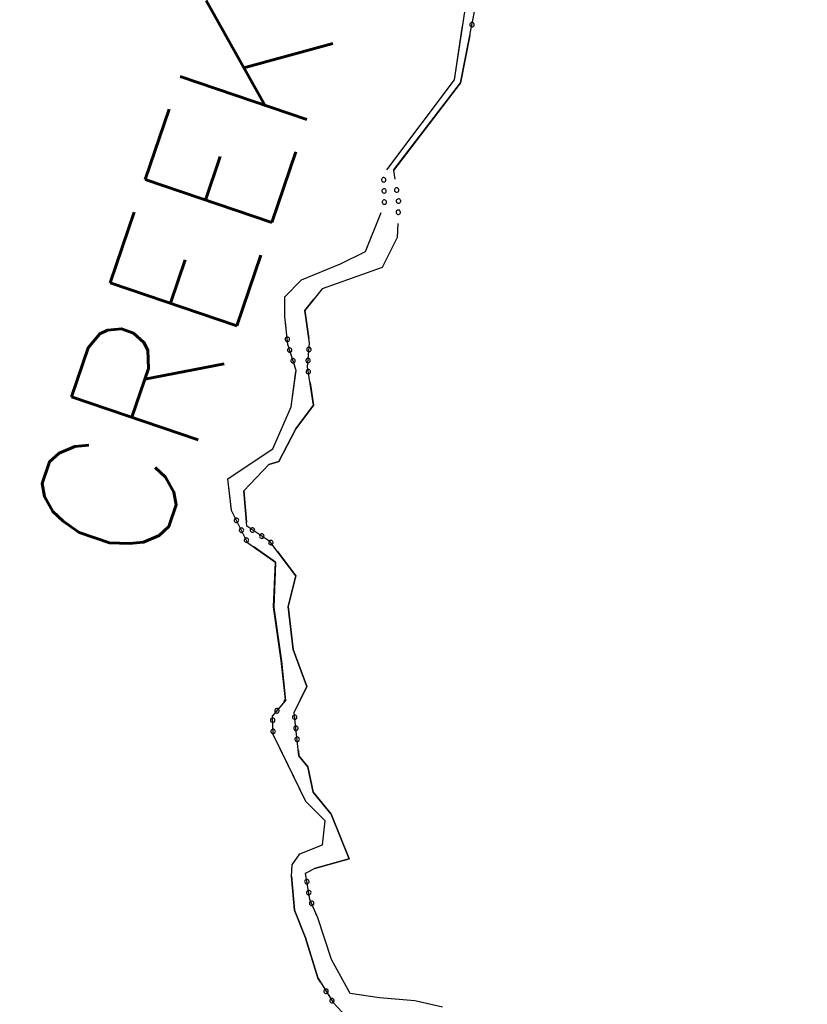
# Model space of a CAD drawing. Header units: feet. Extents: x 30669 to 99318, y 4696 to 26220.
# Tile 72 of 128: x 82519 to 82872, y 17803 to 18245. Entities that reach past the tile are written whole.
import ezdxf

# ---------------------------------------------------------------- set-up
doc = ezdxf.new("R2010")
doc.units = ezdxf.units.FT
doc.header["$LTSCALE"] = 600
doc.header["$MEASUREMENT"] = 0
for name, color, linetype in [('ELIST-H', 2, 'CONTINUOUS'), ('ELTWR', 2, 'CONTINUOUS'), ('ETTW', 250, 'CONTINUOUS')]:
    doc.layers.add(name, color=color, linetype=linetype)
doc.styles.add('L100', font='simplex', dxfattribs={"height": 60})

msp = doc.modelspace()

# ---------------------------------------------------------------- hatches: boundary and pattern name
at = {"layer": 'ELIST-H'}
h = msp.add_hatch(color=256, dxfattribs=at)
h.paths.add_polyline_path([(80251.69, 22785.75), (80269.83, 22785.75), (80269.83, 22779.3), (80251.69, 22779.3)])
h.paths.add_polyline_path([(80004.35, 21959.16), (80011.39, 21965.57), (80017.6, 21958.74), (80010.55, 21952.34)])
h.paths.add_polyline_path([(79978.58, 23122.5), (79967.56, 23102.4), (79976.98, 23097.24), (79988, 23117.34)])
h.paths.add_polyline_path([(80152.57, 22986.3), (80150.99, 22970.55), (80160.77, 22969.57), (80162.35, 22985.32)])
h.paths.add_polyline_path([(80133.4, 22941.58), (80131.61, 22921.35), (80142.68, 22920.37), (80144.47, 22940.6)])
h.paths.add_polyline_path([(80136.99, 22967.52), (80135.07, 22945.33), (80144.55, 22944.51), (80146.47, 22966.7)])
h.paths.add_polyline_path([(80343.71, 22815.7), (80443.49, 22817.23), (80443.92, 22789.24), (80438.58, 22789.15), (80438.78, 22776.42), (80421.98, 22776.17), (80421.77, 22790), (80344.12, 22788.81)])
h.paths.add_polyline_path([(80149.1, 22806.33), (80148.58, 22783.96), (80158.24, 22783.74), (80158.75, 22806.1)])
h.paths.add_polyline_path([(80173.04, 22785.28), (80249.18, 22785.83), (80248.96, 22815.77), (80172.82, 22815.22)])
h.paths.add_polyline_path([(79872.22, 22585.53), (79874.91, 22565.09), (79886.8, 22566.65), (79884.11, 22587.09)])
h.paths.add_polyline_path([(79999.85, 22809.37), (80074.19, 22811.46), (80075.1, 22779.15), (80000.76, 22777.06)])
h.paths.add_polyline_path([(79547.31, 23723.37), (79606.42, 23720.38), (79609.22, 23775.66), (79582.42, 23777.01), (79581.56, 23760.02), (79549.25, 23761.65)])
h.paths.add_polyline_path([(79881.69, 23090.5), (79833.89, 23077.06), (79844.53, 23039.24), (79858.71, 23043.23), (79862.7, 23029.05), (79881.61, 23034.36), (79874.93, 23058.11), (79889.64, 23062.24)])
h.paths.add_polyline_path([(79708.45, 22977.29), (79726.38, 22961.92), (79733.55, 22970.29), (79715.62, 22985.65)])
h.paths.add_polyline_path([(79717.24, 22917.41), (79716.98, 22866.32), (79677.38, 22866.53), (79677.5, 22890.22), (79681.85, 22890.2), (79681.99, 22917.59)])
h.paths.add_polyline_path([(79727.43, 22821.08), (79748.13, 22816.81), (79744.54, 22799.41), (79723.84, 22803.68)])
h.paths.add_polyline_path([(79610.58, 22805.69), (79627.48, 22814.52), (79633.7, 22802.6), (79616.8, 22793.77)])
h.paths.add_polyline_path([(79625.64, 22776.71), (79606.43, 22699.89), (79574.68, 22707.83), (79593.89, 22784.65)])
h.paths.add_polyline_path([(79120.34, 22412.78), (79112.91, 22375.1), (79153.58, 22367.08), (79158.21, 22390.59), (79160.9, 22390.06), (79163.7, 22404.23)])
h.paths.add_polyline_path([(79525.24, 21998.81), (79529.08, 21985.15), (79537.8, 21987.6), (79533.96, 22001.26)])
h.paths.add_polyline_path([(79581.49, 22003.97), (79601.55, 22008.02), (79605.67, 21987.63), (79585.61, 21983.57)])
h.paths.add_polyline_path([(79541.59, 21985.83), (79575.22, 21994.83), (79581.14, 21972.71), (79547.51, 21963.71)])
h.paths.add_polyline_path([(79364.85, 22001.55), (79351.11, 21984.31), (79360.65, 21976.7), (79374.4, 21993.94)])
h.paths.add_polyline_path([(79307.24, 22006.89), (79303.57, 21989.31), (79321.56, 21985.55), (79325.23, 22003.14)])
h.paths.add_polyline_path([(79123.8, 21935.59), (79148, 21907.59), (79140.62, 21901.22), (79116.43, 21929.22)])
h.paths.add_polyline_path([(79216.02, 21875.7), (79248.29, 21822.65), (79235.97, 21815.16), (79203.7, 21868.21)])
h.paths.add_polyline_path([(79415.62, 21685.94), (79395.98, 21669.08), (79403.55, 21660.28), (79423.18, 21677.13)])
h.paths.add_polyline_path([(79645.6, 21554.6), (79633.91, 21547), (79639.8, 21537.93), (79651.49, 21545.53)])
h.paths.add_polyline_path([(79585.47, 21527.37), (79566.73, 21520.63), (79572.95, 21503.36), (79591.68, 21510.1)])
h.paths.add_polyline_path([(79561.31, 21507.66), (79555.07, 21461.69), (79528.02, 21465.36), (79534.25, 21511.33)])
h.paths.add_polyline_path([(79591.09, 21443.25), (79612.13, 21409.15), (79593.8, 21397.84), (79572.76, 21431.94)])
h.paths.add_polyline_path([(79617.21, 21401.17), (79638.38, 21369.03), (79622.94, 21358.87), (79601.77, 21391)])
h.paths.add_polyline_path([(79661.34, 21364.38), (79620.83, 21343.13), (79630.34, 21325.01), (79670.84, 21346.26)])
h.paths.add_polyline_path([(79657.66, 21296.01), (79684.2, 21259.26), (79663.32, 21244.18), (79636.78, 21280.93)])
h.paths.add_polyline_path([(79701.83, 21233.27), (79728.67, 21196.26), (79707.28, 21180.74), (79680.43, 21217.75)])
h.paths.add_polyline_path([(79792.66, 21322.29), (79821.93, 21260.91), (79832.06, 21265.75), (79826.89, 21276.59), (79829.86, 21278.01), (79808.61, 21322.57), (79804.22, 21320.48), (79801.37, 21326.44)])
h.paths.add_polyline_path([(79815.06, 21255.92), (79830.55, 21228.65), (79841.75, 21235.01), (79826.26, 21262.28)])
h.paths.add_polyline_path([(79773.57, 21229.29), (79747.28, 21204.67), (79727.62, 21225.66), (79753.91, 21250.29)])
h.paths.add_polyline_path([(79747.06, 21171.17), (79771.64, 21134.54), (79750.99, 21120.68), (79726.41, 21157.3)])
h.paths.add_polyline_path([(79792.13, 21104.03), (79821.27, 21069.71), (79802.05, 21053.38), (79772.9, 21087.7)])
h.paths.add_polyline_path([(79839.58, 21045.73), (79868.3, 21009.7), (79847.79, 20993.35), (79819.07, 21029.37)])
h.paths.add_polyline_path([(79891.52, 20979.95), (79916.44, 20949.78), (79897.98, 20934.54), (79873.06, 20964.71)])
h.paths.add_polyline_path([(79945.16, 20924.64), (79967.65, 20889.81), (79946.81, 20876.36), (79924.32, 20911.18)])
h.paths.add_polyline_path([(80013.09, 20803.17), (80020.43, 20787.55), (80029.87, 20791.98), (80027.45, 20797.13), (80037.47, 20801.84), (80032.68, 20812.03), (80024.69, 20808.28), (80024.56, 20808.56)])
h.paths.add_polyline_path([(79972.05, 20974.14), (80009.82, 20929.33), (79997.84, 20919.23), (79960.08, 20964.05)])
h.paths.add_polyline_path([(80041.87, 20897.19), (80004.05, 20870), (80019.26, 20848.84), (80057.08, 20876.03)])
h.paths.add_polyline_path([(80013.91, 20843.41), (79981.94, 20823.66), (79996.72, 20799.74), (80028.69, 20819.49)])
h.paths.add_polyline_path([(80134.89, 20728.81), (80071.9, 20687.97), (80048.08, 20724.72), (80111.07, 20765.56)])
h.paths.add_polyline_path([(80222.67, 20592.4), (80187.89, 20572.99), (80172.42, 20600.7), (80207.21, 20620.11)])
h.paths.add_polyline_path([(79549.4, 20420.67), (79567.19, 20348.93), (79603.91, 20358.04), (79586.12, 20429.78)])
h.paths.add_polyline_path([(79744.01, 20288.57), (79744.65, 20269.36), (79760.23, 20269.88), (79759.59, 20289.09)])
h.paths.add_polyline_path([(79736.5, 20320.92), (79731.64, 20366.03), (79755.43, 20368.6), (79755.13, 20371.4), (79770.98, 20373.11), (79773.91, 20345.89), (79764, 20344.82), (79766.23, 20324.12)])
h.paths.add_polyline_path([(79918.15, 20440.92), (79836.16, 20440.2), (79836.44, 20409), (79864.79, 20409.25), (79864.86, 20401.62), (79895.92, 20401.89), (79895.86, 20409.6), (79918.42, 20409.8)])
h.paths.add_polyline_path([(79916.57, 20461.45), (79929.33, 20462.43), (79930.18, 20451.33), (79917.42, 20450.35)])
h.paths.add_polyline_path([(79245.4, 20912.44), (79236.48, 20905.06), (79244.02, 20895.94), (79252.94, 20903.33)])
h.paths.add_polyline_path([(79217.44, 20949.36), (79179.59, 20919.11), (79203.54, 20889.14), (79241.39, 20919.4)])
h.paths.add_polyline_path([(78981.13, 20919.76), (78976.05, 20855.19), (79009.47, 20852.56), (79007.81, 20831.46), (79051.42, 20828.02), (79053.59, 20855.57), (79024.55, 20857.85), (79025.93, 20875.34), (79010.41, 20876.56), (79013.61, 20917.2)])
h.paths.add_polyline_path([(78709.36, 21050.12), (78695.58, 21040.69), (78703.45, 21029.19), (78717.24, 21038.62)])
h.paths.add_polyline_path([(78744.28, 21075.13), (78694.98, 21041.2), (78675.55, 21069.43), (78690.56, 21079.76), (78703.02, 21061.66), (78737.31, 21085.26)])
h.paths.add_polyline_path([(78515.49, 20729.66), (78490.14, 20700.09), (78482.37, 20706.75), (78487.24, 20712.42), (78476.78, 20721.39), (78498.04, 20746.18), (78505.81, 20739.52), (78505.04, 20738.63)])
h.paths.add_polyline_path([(78503.97, 20774.26), (78517.54, 20761.08), (78510.15, 20753.47), (78496.58, 20766.66)])
h.paths.add_polyline_path([(78496.42, 20799.91), (78529.41, 20770.08), (78522.51, 20762.45), (78489.52, 20792.28)])
h.paths.add_polyline_path([(78070.69, 20134.03), (78112.17, 20138.89), (78115.57, 20109.89), (78074.09, 20105.03)])
h.paths.add_polyline_path([(80270.41, 20460.25), (80289.57, 20424.88), (80281.91, 20420.73), (80286.24, 20412.74), (80270.31, 20404.11), (80246.82, 20447.46)])
h.paths.add_polyline_path([(80172.57, 20195.6), (80189.91, 20161.28), (80183.33, 20157.96), (80166, 20192.27)])
h.paths.add_polyline_path([(79019.16, 20100.14), (79009.23, 20044.93), (79056.5, 20036.43), (79065.72, 20091.77)], flags=17)
h.paths.add_polyline_path([(78920.79, 20087.75), (78913.3, 20048.46), (78937.97, 20043.76), (78945.46, 20083.04)], flags=17)
h.paths.add_polyline_path([(78654.47, 20038.6), (78694, 20033.16), (78698.91, 20071.93), (78682.6, 20074.17), (78681.53, 20066.36), (78658.72, 20069.5)], flags=17)
h.paths.add_polyline_path([(78667.09, 20153.04), (78661.95, 20127.88), (78675.72, 20125.07), (78680.65, 20150.39)], flags=17)
h.paths.add_polyline_path([(78669.09, 20181.97), (78698.16, 20161.54), (78687.48, 20146.34), (78658.41, 20166.77)], flags=17)
h.paths.add_polyline_path([(78684.69, 20108.58), (78687.45, 20128.24), (78678.35, 20129.51), (78675.59, 20109.86)], flags=17)
h.paths.add_polyline_path([(78722.15, 20136.24), (78719.56, 20113.64), (78742.1, 20111.06), (78744.69, 20133.66)], flags=17)
h.paths.add_polyline_path([(78719.01, 20188.75), (78730.33, 20204.25), (78716.99, 20213.99), (78705.67, 20198.49)], flags=17)
h.paths.add_polyline_path([(78782.17, 20207.41), (78772.65, 20194.68), (78782.54, 20187.29), (78792.06, 20200.02)], flags=17)
h.paths.add_polyline_path([(78784.16, 20187.86), (78775.1, 20175.92), (78785.54, 20168), (78794.54, 20180.19)], flags=17)
h.paths.add_polyline_path([(78742.9, 20096.65), (78740.31, 20074.07), (78714.67, 20077.01), (78715.66, 20085.62), (78716.71, 20085.49), (78718.31, 20099.47)], flags=17)
h.paths.add_polyline_path([(83136.43, 21835.39), (83173.27, 21813.24), (83158.9, 21789.32), (83122.05, 21811.48)])
h.paths.add_polyline_path([(83214.87, 21805.53), (83236.66, 21802.9), (83234.51, 21785.09), (83212.71, 21787.72)])
h.paths.add_polyline_path([(82263.62, 22332.64), (82255.02, 22257.11), (82293.09, 22252.78), (82301.68, 22328.31)])
h.paths.add_polyline_path([(82210.52, 22286.07), (82207.9, 22261.2), (82230.82, 22258.79), (82233.44, 22283.66)])
h.paths.add_polyline_path([(82135.95, 22158.24), (82133.84, 22085.02), (82097.53, 22086.07), (82099.64, 22159.29)])
h.paths.add_polyline_path([(82776.54, 22178.88), (82774.44, 22160.21), (82757.49, 22162.12), (82759.59, 22180.79)])
h.paths.add_polyline_path([(82846.71, 22156.33), (82804.01, 22163.93), (82801.05, 22147.29), (82780.48, 22150.95), (82777.21, 22132.6), (82797.17, 22129.04), (82795.43, 22119.27), (82837.46, 22111.79), (82838.79, 22119.27), (82844.96, 22118.17), (82847.99, 22135.21), (82843.11, 22136.08)])
h.paths.add_polyline_path([(82471.83, 22190.92), (82553.3, 22193.25), (82555.24, 22125.41), (82509.89, 22124.12), (82509.72, 22130.04), (82492.12, 22129.53), (82491.95, 22135.42), (82473.44, 22134.89)])
h.paths.add_polyline_path([(82468.98, 22274.85), (82532.35, 22276.26), (82533.05, 22244.79), (82469.68, 22243.38)])
h.paths.add_polyline_path([(82673.05, 22828.47), (82743.93, 22830.33), (82744.7, 22801.16), (82673.82, 22799.3)])
h.paths.add_polyline_path([(82585.19, 22834.47), (82589.04, 22823.66), (82579.24, 22820.17), (82575.39, 22830.99)])
h.paths.add_polyline_path([(82452.67, 22948.59), (82464.19, 22936.56), (82455.06, 22927.81), (82443.54, 22939.84)])
h.paths.add_polyline_path([(82321.82, 23031.25), (82323.21, 22890.39), (82279.3, 22889.96), (82277.91, 23030.82)])
h.paths.add_polyline_path([(78770.99, 16765.8), (78790.55, 16764.46), (78791.46, 16779.81), (78771.89, 16780.97)])
h.paths.add_polyline_path([(78780.42, 17113.49), (78797.93, 17112.68), (78797.13, 17095.06), (78779.61, 17095.86)])
h.paths.add_polyline_path([(78796.15, 17142.85), (78796.16, 17151.23), (78789.2, 17151.23), (78789.2, 17142.86)])
h.paths.add_polyline_path([(78795.51, 17192.88), (78795.57, 17184.1), (78789.25, 17184.05), (78789.19, 17192.84)])
h.paths.add_polyline_path([(78805.05, 17295.03), (78805.96, 17311.93), (78788.8, 17312.85), (78787.9, 17295.94)])
h.paths.add_polyline_path([(78797.8, 17342.57), (78798.03, 17351.51), (78804.72, 17351.33), (78804.49, 17342.4)])
h.paths.add_polyline_path([(78798.36, 17392.06), (78798.29, 17384.04), (78804.93, 17383.99), (78805, 17392)])
h.paths.add_polyline_path([(78967.41, 17284.83), (78967.38, 17276.46), (78973.44, 17276.44), (78973.48, 17284.8)])
h.paths.add_polyline_path([(78967.33, 17243.95), (78966.69, 17235.24), (78973.8, 17234.72), (78974.35, 17243.44)])
h.paths.add_polyline_path([(78958.43, 17205.37), (78957.64, 17188.58), (78975.08, 17187.76), (78975.49, 17204.57)])
h.paths.add_polyline_path([(78921.84, 17118.24), (78932.33, 17114.64), (78935.16, 17124.98), (78925.31, 17128.36)])
h.paths.add_polyline_path([(79714.93, 18055.83), (79682.76, 18017.8), (79735.11, 17973.51), (79755.3, 17997.77), (79718.22, 18029.13), (79730.01, 18043.07)])
h.paths.add_polyline_path([(80106.15, 16637.87), (80138.47, 16614.45), (80151, 16631.74), (80135.81, 16642.73), (80137.52, 16645.08), (80124.02, 16654.86), (80122.44, 16652.67), (80118.79, 16655.32)])
h.paths.add_polyline_path([(80213.78, 17943.9), (80200.37, 17928.22), (80207.09, 17922.48), (80208.47, 17924.25), (80216.22, 17917.63), (80228.15, 17931.73)])
edge = h.paths.add_edge_path(flags=17)
edge.add_line((78780.23, 20205.87), (78783.49, 20210.08))
edge.add_line((78783.49, 20210.08), (78780.23, 20205.87))
edge.add_line((78780.23, 20205.87), (78770.61, 20213.33))
edge.add_line((78770.61, 20213.33), (78773.87, 20217.54))
edge = h.paths.add_edge_path(flags=17)
edge.add_line((78778.73, 20183.2), (78782.06, 20187.65))
edge.add_line((78782.06, 20187.65), (78778.73, 20183.2))
edge.add_line((78778.73, 20183.2), (78769.69, 20189.97))
edge.add_line((78769.69, 20189.97), (78773.01, 20194.41))
h.paths.add_polyline_path([(78778.73, 20183.2), (78782.06, 20187.65)], flags=16)
edge = h.paths.add_edge_path()
edge.add_line((78784.42, 20168.86), (78780.38, 20163.54))
edge.add_line((78780.38, 20163.54), (78771.52, 20170.26))
edge.add_line((78771.52, 20170.26), (78775.55, 20175.58))
edge.add_line((79062.56, 20072.77), (79071.67, 20071.25))
edge.add_line((79071.67, 20071.25), (79064.68, 20029.29))
edge.add_line((79064.68, 20029.29), (79010.46, 20039.05))
edge.add_line((79010.46, 20039.05), (79011.45, 20044.53))
edge.add_line((78937.12, 20043.92), (78936.97, 20043.14))
edge.add_line((78936.97, 20043.14), (78913.8, 20047.56))
edge.add_line((78913.8, 20047.56), (78913.95, 20048.34))
edge.add_line((78655.01, 20042.52), (78649.2, 20043.32))
edge.add_line((78649.2, 20043.32), (78650.57, 20053.24))
edge.add_line((78650.57, 20053.24), (78656.37, 20052.44))
edge.add_line((78780.12, 20227.41), (78773, 20218.22))
edge.add_line((78773, 20218.22), (78785.92, 20208.2))
edge.add_line((78785.92, 20208.2), (78796.77, 20223.53))
edge.add_line((78796.77, 20223.53), (78791.74, 20227.43))
h.paths.add_polyline_path([(82333.13, 22928.94), (82388.27, 22928.98), (82388.26, 22946.98), (82333.11, 22946.94)], flags=9)
h = msp.add_hatch(color=256, dxfattribs=at)
h.paths.add_polyline_path([(84645.29, 18900.21), (84637.57, 18859.96), (84666.69, 18854.37), (84674.41, 18894.62)])
h.paths.add_polyline_path([(81331.99, 19284.25), (81334.69, 19283.71), (81351.67, 19269.14), (81352.27, 19266.35), (81350.97, 19263.45), (81348.58, 19262.25), (81345.78, 19263.05), (81329.31, 19277.01), (81328.09, 19280.11), (81329.03, 19282.95)])
h.paths.add_polyline_path([(81669.53, 19013.02), (81673.66, 19010.25), (81678.03, 19008.54), (81682.51, 19007.79), (81688.45, 19008.22), (81694.87, 19010.63), (81699.29, 19013.91), (81703.07, 19018.67), (81705.39, 19024.13), (81706.17, 19030.58), (81705.76, 19034.28), (81704.85, 19037.59), (81702.34, 19042.5), (81698.36, 19046.94), (81693.32, 19050.18), (81687.61, 19051.96), (81683.84, 19052.26), (81678.22, 19051.52), (81676.42, 19050.96), (81673.24, 19049.53), (81669.23, 19046.73), (81666.06, 19043.29), (81663.69, 19039.29), (81662.14, 19034.6), (81661.67, 19030.56), (81662.5, 19023.95), (81664.89, 19018.46)], flags=17)
h.paths.add_polyline_path([(81594.03, 19079.13), (81597.13, 19075.39), (81601.13, 19072.27), (81607.08, 19069.7), (81612.44, 19068.9), (81617.81, 19069.39), (81623.44, 19071.38), (81628.88, 19075.25), (81632.44, 19079.64), (81634.84, 19084.85), (81635.88, 19090.72), (81635.4, 19096.47), (81633.25, 19102.39), (81629.55, 19107.51), (81624.47, 19111.5), (81620.82, 19113.19), (81616.65, 19114.26), (81610.25, 19114.37), (81604.87, 19113.02), (81599.56, 19110.12), (81596.63, 19107.55), (81594.04, 19104.31), (81591.32, 19098.61), (81590.26, 19092.2), (81590.89, 19086.35), (81592.84, 19081.15)], flags=17)
h.paths.add_polyline_path([(81467.34, 19286.04), (81470.46, 19283.67), (81474.59, 19281.25), (81479.86, 19279.14), (81484.75, 19277.98), (81490.29, 19277.51), (81497, 19278.1), (81503.17, 19279.81), (81508.8, 19282.52), (81513.67, 19285.98), (81517.95, 19290.27), (81521.78, 19295.82), (81523.87, 19300.24), (81525.5, 19305.56), (81526.32, 19312.04), (81525.94, 19318.71), (81523.81, 19326.55), (81520.02, 19333.63), (81516.52, 19337.95), (81511.5, 19342.34), (81505.31, 19345.93), (81499.32, 19348.02), (81492.9, 19349.04), (81486.04, 19348.83), (81478.08, 19346.88), (81471.23, 19343.47), (81466.75, 19340.07), (81463.21, 19336.44), (81459.8, 19331.66), (81457.13, 19326.18), (81455.41, 19320.24), (81454.74, 19313.07), (81455.27, 19307.15), (81457.45, 19299.62), (81460.65, 19293.6), (81464.12, 19289.15)], flags=17)
h.paths.add_polyline_path([(81387.42, 19422.33), (81389.62, 19424.35), (81392.61, 19426.16), (81396.08, 19427.33), (81399.56, 19427.69), (81404.12, 19427.01), (81407.5, 19425.56), (81410.54, 19423.32), (81412.88, 19420.6), (81414.71, 19417.04), (81415.66, 19412.53), (81415.27, 19407.81), (81413.13, 19402.72), (81409.61, 19398.81), (81406.1, 19396.67), (81401.68, 19395.4), (81397.08, 19395.43), (81391.75, 19397.21), (81387.72, 19400.29), (81385.22, 19403.73), (81383.8, 19407.28), (81383.26, 19411.79), (81383.59, 19414.76), (81384.19, 19416.89), (81386.3, 19420.93)])
h.paths.add_polyline_path([(81788.51, 18871.37), (81833.95, 18925.52), (81856.98, 18906.19), (81851.71, 18899.91), (81909.16, 18851.69), (81894.44, 18834.15), (81903.05, 18826.92), (81892.16, 18813.94), (81884.17, 18820.64), (81869.47, 18803.12), (81830.78, 18835.58), (81824.88, 18828.54), (81819.63, 18832.95), (81825.69, 18840.17)], flags=17)
h.paths.add_polyline_path([(81816.8, 18740.46), (81820.34, 18741.88), (81824.95, 18744.79), (81829.49, 18749.44), (81832.71, 18755.1), (81834.37, 18761.13), (81834.54, 18767.07), (81833.13, 18773.44), (81830.48, 18778.79), (81826.76, 18783.27), (81819.62, 18788.1), (81811.95, 18790.21), (81804.68, 18789.98), (81797.11, 18787.38), (81792.38, 18784.15), (81788.54, 18780.01), (81785.94, 18775.64), (81784.38, 18771.32), (81783.54, 18765.09), (81784.13, 18759.34), (81786.45, 18752.97), (81790.07, 18747.76), (81794.42, 18743.9), (81801.06, 18740.57), (81806.11, 18739.44), (81811.69, 18739.4)], flags=17)
h.paths.add_polyline_path([(81737.96, 18857.92), (81766.46, 18834.09), (81726.52, 18786.32), (81740.23, 18774.86), (81743.97, 18779.33), (81755.63, 18769.57), (81736.85, 18747.12), (81715.14, 18765.27), (81701.56, 18749.03), (81705.73, 18745.55), (81709.21, 18749.71), (81714.35, 18745.42), (81711.08, 18741.51), (81723.94, 18730.75), (81704.19, 18707.12), (81681.82, 18725.82), (81688.14, 18733.37), (81655.21, 18760.89), (81642.27, 18745.41), (81635.22, 18751.3), (81641.09, 18758.32), (81630.15, 18767.46), (81673.47, 18819.28), (81692.42, 18803.45)], flags=17)
h.paths.add_polyline_path([(81603.92, 18730.61), (81669.3, 18619.79), (81678.1, 18624.97), (81686.97, 18609.94), (81692.08, 18612.95), (81698.52, 18602.04), (81652.19, 18574.71), (81643.85, 18588.84), (81642.21, 18587.87), (81569.83, 18710.49)], flags=17)
h.paths.add_polyline_path([(81721.97, 18668.63), (81748.33, 18699.14), (81760.39, 18688.72), (81753.67, 18680.94), (81835, 18610.66), (81815.35, 18587.92)], flags=17)
h.paths.add_polyline_path([(81853.69, 18457.52), (81897.79, 18508.49), (81873.48, 18529.52), (81847.54, 18499.54), (81837.55, 18508.18), (81844.74, 18516.49), (81836.59, 18523.53), (81851.3, 18540.53), (81844.67, 18546.26), (81840.73, 18541.7), (81835.03, 18546.63), (81838.2, 18550.3), (81832.83, 18554.96), (81829.3, 18550.88), (81816.21, 18562.21), (81791.1, 18533.2), (81797.56, 18527.6), (81793.96, 18523.45), (81781.95, 18533.84), (81767.91, 18517.61), (81779.66, 18507.45), (81777.95, 18505.47), (81794.28, 18491.34), (81777.34, 18471.76), (81802.32, 18450.14), (81819.23, 18469.68), (81839.99, 18451.72), (81848.72, 18461.82)], flags=16)
h.paths.add_polyline_path([(81972.14, 18465.73), (81956.39, 18447.55), (81982.19, 18425.19), (81869.96, 18295.66), (81860.52, 18303.84), (81845.62, 18286.65), (81857.03, 18276.76), (81855.12, 18274.56), (81879.89, 18253.09), (81876.71, 18249.42), (81883.51, 18243.52), (81887.17, 18247.74), (81888.54, 18246.56), (81905.04, 18265.6), (81911.05, 18260.39), (81916.75, 18266.97), (81909.8, 18272.99), (81925.24, 18290.81), (81927.89, 18288.51), (81932.65, 18294), (81930, 18296.3), (81938.14, 18305.69), (81940.72, 18303.45), (81945.27, 18308.7), (81942.25, 18311.32), (82026.78, 18408.77), (82028.29, 18407.46), (82032.94, 18412.82), (82029.94, 18415.42), (82069.16, 18460.62), (82055.13, 18472.78), (82058.27, 18476.39), (82053.25, 18480.74), (82050.54, 18477.61), (82036.72, 18489.6), (81997.41, 18444.31), (81986.54, 18453.74), (81988.97, 18456.53), (81983.96, 18460.88), (81981.28, 18457.8)])
h.paths.add_polyline_path([(81974.87, 18540.32), (81808.29, 18347.92), (81824.11, 18334.21), (81822.12, 18331.91), (81826.77, 18327.88), (81828.03, 18329.33), (81842.83, 18316.51), (82010.44, 18509.92), (81993.89, 18524.27), (81996.8, 18527.63), (81991.78, 18531.98), (81988.66, 18528.37)], flags=17)
h.paths.add_polyline_path([(81938.62, 19144.16), (82071.27, 19032.6), (82048.87, 19005.97), (82059.21, 18997.28), (82048.69, 18984.77), (82044.34, 18988.42), (82039.81, 18983.04), (82043.86, 18979.64), (82032.88, 18966.59), (82029.26, 18969.64), (82025.95, 18965.71), (82041.8, 18952.36), (82034.83, 18944.07), (82030.15, 18948.01), (82015.24, 18930.29), (81997.26, 18945.41), (81976.73, 18921.01), (81862.79, 19016.89), (81877.1, 19033.9), (81881.85, 19029.91), (81886.37, 19035.28), (81879.32, 19041.22), (81886.77, 19050.08), (81898.17, 19040.49), (81906.29, 19050.13), (82001.42, 18970.06), (82027.22, 19000.71), (81913.69, 19096.26), (81922.11, 19106.26), (81910.53, 19116.01), (81917.11, 19123.83), (81923.92, 19118.09), (81928.83, 19123.93), (81924.59, 19127.5)], flags=17)
h.paths.add_polyline_path([(82063.65, 19268.57), (82195.92, 19157.54), (82173.45, 19130.77), (82184.01, 19121.91), (82173.49, 19109.37), (82169.25, 19112.93), (82164.43, 19107.18), (82168.59, 19103.69), (82157.62, 19090.63), (82153.98, 19093.69), (82151.81, 19091.09), (82167.54, 19077.85), (82160.76, 19069.79), (82155.75, 19074.01), (82139.73, 19054.96), (82121.58, 19070.19), (82101.31, 19046.03), (81968.03, 19157.87), (81982.52, 19175.14), (81987.89, 19170.64), (81992.4, 19176.01), (81984.26, 19182.84), (81990.81, 19190.64), (82003.43, 19180.04), (82012.53, 19190.88), (82125.75, 19095.84), (82150.72, 19125.59), (82037.71, 19220.45), (82046.65, 19231.1), (82034.71, 19241.12), (82041.6, 19249.33), (82048.79, 19243.29), (82053.38, 19248.75), (82049.64, 19251.89)])
h.paths.add_polyline_path([(82038.46, 18672.63), (82118.83, 18768.95), (82110.28, 18776.08), (82118.68, 18786.14), (82109, 18794.22), (82117.49, 18804.41), (82027.22, 18879.72), (82018.49, 18869.26), (82009.96, 18876.37), (82000.7, 18865.27), (81993.41, 18871.35), (81922.42, 18786.28), (81934.03, 18776.59), (81930.73, 18772.65), (81956.5, 18751.15), (82014.43, 18820.57), (82045.62, 18794.54), (82042.63, 18790.97), (82048.91, 18785.73), (82051.75, 18789.14), (82059.95, 18782.3), (81992.48, 18701.44), (82019.57, 18678.83), (82024.27, 18684.47)], flags=17)
h.paths.add_polyline_path([(81977.82, 18218.75), (82038.54, 18287.39), (82092.85, 18239.34), (82032.13, 18170.71)])
h.paths.add_polyline_path([(85134.97, 19111.75), (85131.96, 19101.49), (85147.99, 19096.78), (85151, 19107.05)])
h.paths.add_polyline_path([(85149.53, 19146.59), (85160.79, 19141.32), (85155.48, 19129.96), (85144.22, 19135.23)])
h.paths.add_polyline_path([(85120.82, 19147.17), (85115.09, 19127.36), (85130.47, 19122.91), (85136.2, 19142.71)])
h.paths.add_polyline_path([(84790.98, 18868.15), (84779.65, 18826.9), (84812.48, 18817.89), (84823.8, 18859.14)])
h.paths.add_polyline_path([(84446.1, 19015.38), (84453.3, 19041.71), (84532.29, 19020.12), (84525.09, 18993.79)])
h.paths.add_polyline_path([(83665.82, 19476.65), (83676.88, 19455.29), (83655.78, 19444.36), (83644.72, 19465.72)])
h.paths.add_polyline_path([(83693.66, 19514.03), (83714.99, 19475.18), (83695.33, 19464.39), (83674, 19503.24)])
h.paths.add_polyline_path([(81964.87, 19456.9), (81977.51, 19471.45), (81989.83, 19460.74), (81977.18, 19446.19)])
h.paths.add_polyline_path([(81899.9, 19157.63), (81715.19, 19312.29), (81818.86, 19436.11), (81975.7, 19304.78), (81924.34, 19243.44), (81952.21, 19220.11)])
h.paths.add_polyline_path([(81622.9, 18774.11), (81627.95, 18780.98), (81633.65, 18776.78), (81628.59, 18769.92)], flags=17)
h.paths.add_polyline_path([(81775.15, 19094.85), (81789.48, 19104.54), (81796.75, 19093.79), (81782.42, 19084.1)], flags=17)
h.paths.add_polyline_path([(81776.66, 19076.54), (81799.51, 19091.57), (81810.52, 19074.82), (81787.67, 19059.8)], flags=17)
h.paths.add_polyline_path([(82142.06, 18905.04), (82239.99, 19021.8), (82356.02, 18924.49), (82258.1, 18807.72)])
h.paths.add_polyline_path([(82287.32, 19185.72), (82393.09, 19097.23), (82438.75, 19151.8), (82462.38, 19132.03), (82410.12, 19069.56), (82487.45, 19004.86), (82466.94, 18980.35), (82374.88, 19057.36), (82373.93, 19056.21), (82366.4, 19062.5), (82368.3, 19064.77), (82261.14, 19154.41)])
h.paths.add_polyline_path([(82274.93, 19507.74), (82310.56, 19478.19), (82285.24, 19447.65), (82249.6, 19477.2)])
h.paths.add_polyline_path([(82055.32, 19446.44), (82079.25, 19426.94), (82064.03, 19408.27), (82040.11, 19427.77)])
h.paths.add_polyline_path([(82176.55, 19325.19), (82284.07, 19234.15), (82241.45, 19183.81), (82143.31, 19266.9), (82174.7, 19303.96), (82165.31, 19311.91)])
h.paths.add_polyline_path([(81778.87, 18953.91), (81789.94, 18944.82), (81782.35, 18935.58), (81771.28, 18944.67)], flags=17)
h.paths.add_polyline_path([(81905.32, 18160.78), (81921.18, 18160.88), (81935.27, 18153.36), (81944.14, 18139.74), (81944.27, 18123.56), (81935.95, 18109.62), (81921.84, 18101.38), (81907.35, 18101.26), (81893.77, 18107.61), (81884.7, 18120.99), (81884.56, 18137.59), (81891.48, 18151.89)])
h.paths.add_polyline_path([(82249.74, 18083.79), (82248.42, 18099.44), (82258.86, 18100.31), (82260.17, 18084.66)])
h.paths.add_polyline_path([(83739.06, 18248.23), (83644.28, 18116.85), (83565.02, 18174.03), (83602.82, 18226.43), (83617.93, 18215.52), (83674.91, 18294.51)])
h.paths.add_polyline_path([(86041.94, 18856.54), (85981.06, 18859.14), (85981.89, 18878.4), (86042.77, 18875.79)])
h.paths.add_polyline_path([(81111.75, 18109.05), (81105.13, 18102.59), (81097.59, 18110.31), (81104.21, 18116.77)])
h.paths.add_polyline_path([(81601.94, 19009.11), (81605.19, 19006.35), (81627.92, 19033.23), (81624.67, 19035.99)], flags=17)
h.paths.add_polyline_path([(81402.49, 19234.93), (81407.21, 19230.91), (81438.21, 19267.39), (81433.49, 19271.4)], flags=17)
edge = h.paths.add_edge_path()
edge.add_line((81328.55, 19354.4), (81332.7, 19350.68))
edge.add_line((81332.7, 19350.68), (81361.21, 19382.45))
edge.add_line((81328.55, 19354.4), (81357.07, 19386.18))
edge.add_line((82119.69, 18412.47), (82125.52, 18419.5))
edge.add_line((82125.52, 18419.5), (82128.33, 18417.71))
edge.add_line((82128.33, 18417.71), (82132.65, 18409.44))
edge.add_line((82132.65, 18409.44), (82130.29, 18406.69))
edge.add_line((82130.29, 18406.69), (82122.23, 18409.87))
edge.add_line((82122.23, 18409.87), (82119.26, 18412.21))
edge.add_line((82078.9, 18986.63), (82085.55, 18994.61))
edge.add_line((82085.55, 18994.61), (82092.75, 18988.02))
edge.add_line((82092.75, 18988.02), (82085.35, 18979.64))
edge.add_line((82049.25, 19420.32), (82045.08, 19415.41))
edge.add_line((82045.08, 19415.41), (82050.47, 19410.57))
edge.add_line((82050.47, 19410.57), (82054.86, 19415.75))
edge.add_line((81983.95, 18460.88), (81988.44, 18466.2))
edge.add_line((81988.44, 18466.2), (81994.84, 18461.33))
edge.add_line((81994.84, 18461.33), (81987.78, 18452.64))
edge.add_line((81920.57, 18253.11), (81924.71, 18258.9))
edge.add_line((81942.07, 18305.02), (81943.71, 18303.82))
edge.add_line((81943.71, 18303.82), (81941.45, 18301.19))
edge.add_line((81941.45, 18301.19), (81952.01, 18291.72))
edge.add_line((81952.01, 18291.72), (81957.96, 18298.66))
edge.add_line((81957.96, 18298.66), (81947.62, 18308.14))
edge.add_line((81947.62, 18308.14), (81945.66, 18306.09))
edge.add_line((81945.66, 18306.09), (81944.13, 18307.4))
edge.add_line((81916.03, 18266.14), (81924.71, 18258.9))
edge.add_line((81911.59, 18261.02), (81920.57, 18253.11))
edge.add_line((81870.82, 18477.31), (81875.64, 18472.98))
edge.add_line((81875.64, 18472.98), (81880.66, 18478.84))
edge.add_line((81880.66, 18478.84), (81875.98, 18483.27))
edge.add_line((81802.32, 18450.14), (81805.55, 18445.92))
edge.add_line((81805.55, 18445.92), (81811.08, 18452.38))
edge.add_line((81811.08, 18452.38), (81807.37, 18455.98))

# ---------------------------------------------------------------- linework, layer by layer
at = {"layer": 'ELTWR'}
msp.add_line((82647.92, 17862.27, -54.68), (82651.03, 17863.83, -54.68), dxfattribs=at)
at = {"layer": 'ELTWR', "elevation": -54.68}
for points in [[(82686.46, 18177.07), (82716.42, 18216.2), (82723.4, 18251.21), (82722.1, 18271.73), (82715.73, 18290.5), (82713.33, 18304.65), (82710.96, 18319.27), (82717.64, 18325.15), (82725.75, 18333.43), (82732.9, 18353.16), (82731.91, 18384.69), (82745.1, 18415.88), (82755.63, 18432.24), (82755.88, 18451.37)], [(82683.4, 18177.24), (82713.71, 18217.62), (82720.52, 18262.01), (82719.23, 18271.73), (82714.3, 18278.09), (82709.46, 18283.42), (82710.62, 18305.3), (82708.25, 18317.51), (82710.8, 18325.15), (82719.54, 18330.26), (82726.54, 18344.25), (82728.58, 18381.5), (82741.44, 18416.19), (82745.79, 18423.26), (82751.83, 18431.67), (82751.84, 18444.84), (82749.77, 18449.67)], [(82683.4, 18177.24), (82713.71, 18217.62), (82717.43, 18241.85)], [(82722.62, 18242.18), (82722.6, 18242.56), (82722.45, 18242.89), (82722.24, 18243.11), (82721.95, 18243.27), (82721.63, 18243.32), (82721.31, 18243.27), (82721.03, 18243.12), (82720.8, 18242.88), (82720.67, 18242.59), (82720.63, 18242.25), (82720.7, 18241.96), (82720.82, 18241.73), (82721.04, 18241.51), (82721.28, 18241.38), (82721.56, 18241.32), (82721.92, 18241.36), (82722.2, 18241.5), (82722.39, 18241.68), (82722.53, 18241.9), (82722.62, 18242.18)], [(82720.65, 18237.42), (82716.42, 18216.2), (82686.4, 18176.99), (82687.04, 18173.06)], [(82681, 18172.65), (82681.11, 18172.28), (82681.33, 18171.99), (82681.58, 18171.83), (82681.9, 18171.74), (82682.22, 18171.76), (82682.52, 18171.88), (82682.76, 18172.09), (82682.94, 18172.38), (82683, 18172.69), (82682.96, 18173.02), (82682.83, 18173.3), (82682.65, 18173.5), (82682.39, 18173.66), (82682.13, 18173.73), (82681.84, 18173.72), (82681.5, 18173.6), (82681.26, 18173.4), (82681.11, 18173.19), (82681.02, 18172.94), (82681, 18172.65)], [(82681.15, 18167.65), (82681.26, 18167.28), (82681.48, 18167), (82681.73, 18166.83), (82682.05, 18166.74), (82682.37, 18166.76), (82682.67, 18166.88), (82682.91, 18167.09), (82683.08, 18167.38), (82683.15, 18167.69), (82683.11, 18168.03), (82682.98, 18168.3), (82682.8, 18168.5), (82682.54, 18168.66), (82682.28, 18168.73), (82681.99, 18168.72), (82681.65, 18168.6), (82681.41, 18168.41), (82681.26, 18168.19), (82681.17, 18167.95), (82681.15, 18167.65)], [(82688.82, 18168.34), (82688.67, 18168.69), (82688.41, 18168.95), (82688.14, 18169.08), (82687.81, 18169.13), (82687.5, 18169.07), (82687.22, 18168.91), (82687, 18168.67), (82686.87, 18168.36), (82686.85, 18168.05), (82686.93, 18167.72), (82687.1, 18167.46), (82687.3, 18167.29), (82687.58, 18167.16), (82687.85, 18167.13), (82688.13, 18167.17), (82688.45, 18167.34), (82688.67, 18167.56), (82688.79, 18167.79), (82688.84, 18168.05), (82688.82, 18168.34)], [(82689.63, 18163.41), (82689.47, 18163.76), (82689.22, 18164.02), (82688.95, 18164.15), (82688.62, 18164.19), (82688.31, 18164.13), (82688.02, 18163.97), (82687.81, 18163.73), (82687.68, 18163.43), (82687.65, 18163.11), (82687.74, 18162.78), (82687.9, 18162.53), (82688.11, 18162.35), (82688.38, 18162.23), (82688.65, 18162.19), (82688.94, 18162.24), (82689.26, 18162.4), (82689.47, 18162.63), (82689.59, 18162.86), (82689.65, 18163.12), (82689.63, 18163.41)], [(82681.31, 18162.66), (82681.41, 18162.29), (82681.63, 18162), (82681.88, 18161.83), (82682.2, 18161.75), (82682.52, 18161.76), (82682.82, 18161.89), (82683.07, 18162.09), (82683.24, 18162.38), (82683.3, 18162.69), (82683.26, 18163.03), (82683.13, 18163.3), (82682.95, 18163.5), (82682.69, 18163.66), (82682.43, 18163.73), (82682.14, 18163.73), (82681.8, 18163.61), (82681.56, 18163.41), (82681.41, 18163.2), (82681.33, 18162.95), (82681.31, 18162.66)], [(82638.22, 18106.19), (82637.61, 18111.38), (82637.7, 18120.25), (82645.11, 18127.94), (82662.66, 18135.07), (82673.86, 18140.6), (82680.91, 18158.02)], [(82689.55, 18158.22), (82689.47, 18158.59), (82689.27, 18158.9), (82689.03, 18159.08), (82688.72, 18159.19), (82688.4, 18159.19), (82688.09, 18159.09), (82687.83, 18158.9), (82687.64, 18158.63), (82687.56, 18158.32), (82687.57, 18157.98), (82687.69, 18157.7), (82687.85, 18157.49), (82688.1, 18157.31), (82688.35, 18157.22), (82688.64, 18157.21), (82688.99, 18157.3), (82689.24, 18157.48), (82689.41, 18157.69), (82689.51, 18157.93), (82689.55, 18158.22)], [(82688.35, 18153.21), (82688.1, 18146.92), (82681.38, 18133.39), (82654.46, 18123.84), (82646.71, 18114.1), (82648.41, 18101.63)], [(82640.66, 17860.36), (82640.93, 17865.42), (82644.46, 17870.49), (82654.64, 17874.4), (82655.71, 17885.17), (82647.17, 17893.92), (82632.52, 17923.97), (82632.12, 17932.21), (82638.18, 17939.25), (82636.3, 17956.87), (82632.84, 17980.89), (82633.66, 18000.89), (82621.15, 18009.78), (82613.8, 18024.41), (82612.19, 18038.67), (82620.31, 18044.19), (82632.33, 18052.04), (82640.46, 18070.86), (82642.7, 18087.22), (82639.1, 18098.82), (82637.61, 18111.38), (82637.7, 18120.25), (82638.33, 18120.9)], [(82651.03, 17863.83), (82666.54, 17868.12), (82658.46, 17888.17), (82650.36, 17898.06), (82647.94, 17909.5), (82644.01, 17914.34), (82641.88, 17933.84), (82647.6, 17945.54), (82641.46, 17962.06), (82639.23, 17981.43), (82642.56, 17995.19), (82631.03, 18010.53), (82620.59, 18017.33), (82619.28, 18033.2), (82630.46, 18044.99), (82634.94, 18046.33), (82642.65, 18061.09), (82650.56, 18071.73), (82647.87, 18088.91), (82648.7, 18099.51), (82646.71, 18114.1), (82650.75, 18119.18)], [(82637.83, 18101.06), (82637.96, 18100.7), (82638.21, 18100.43), (82638.47, 18100.29), (82638.8, 18100.23), (82639.12, 18100.27), (82639.41, 18100.42), (82639.63, 18100.65), (82639.77, 18100.95), (82639.81, 18101.27), (82639.74, 18101.6), (82639.59, 18101.86), (82639.39, 18102.04), (82639.12, 18102.18), (82638.85, 18102.23), (82638.57, 18102.2), (82638.24, 18102.05), (82638.01, 18101.83), (82637.89, 18101.6), (82637.82, 18101.35), (82637.83, 18101.06)], [(82649.47, 18096.63), (82649.41, 18097.01), (82649.22, 18097.32), (82648.99, 18097.51), (82648.68, 18097.63), (82648.36, 18097.65), (82648.05, 18097.56), (82647.79, 18097.38), (82647.58, 18097.11), (82647.49, 18096.81), (82647.49, 18096.47), (82647.59, 18096.19), (82647.74, 18095.97), (82647.99, 18095.78), (82648.24, 18095.68), (82648.53, 18095.66), (82648.88, 18095.74), (82649.14, 18095.91), (82649.31, 18096.11), (82649.42, 18096.34), (82649.47, 18096.63)], [(82638.92, 18096.01), (82639.12, 18095.68), (82639.42, 18095.46), (82639.7, 18095.37), (82640.03, 18095.37), (82640.33, 18095.48), (82640.59, 18095.67), (82640.77, 18095.94), (82640.86, 18096.26), (82640.84, 18096.58), (82640.71, 18096.89), (82640.51, 18097.12), (82640.28, 18097.27), (82639.99, 18097.35), (82639.72, 18097.35), (82639.44, 18097.27), (82639.15, 18097.06), (82638.97, 18096.8), (82638.88, 18096.56), (82638.86, 18096.3), (82638.92, 18096.01)], [(82640.4, 18091.24), (82640.6, 18090.91), (82640.9, 18090.69), (82641.18, 18090.6), (82641.51, 18090.6), (82641.81, 18090.7), (82642.07, 18090.9), (82642.25, 18091.16), (82642.34, 18091.49), (82642.32, 18091.8), (82642.19, 18092.12), (82641.99, 18092.35), (82641.77, 18092.49), (82641.47, 18092.58), (82641.2, 18092.57), (82640.92, 18092.49), (82640.63, 18092.28), (82640.45, 18092.03), (82640.36, 18091.78), (82640.35, 18091.52), (82640.4, 18091.24)], [(82649.08, 18091.65), (82649.02, 18092.03), (82648.83, 18092.34), (82648.6, 18092.53), (82648.29, 18092.65), (82647.97, 18092.67), (82647.66, 18092.58), (82647.4, 18092.4), (82647.19, 18092.13), (82647.09, 18091.83), (82647.1, 18091.49), (82647.2, 18091.2), (82647.36, 18090.98), (82647.6, 18090.8), (82647.85, 18090.7), (82648.14, 18090.67), (82648.49, 18090.76), (82648.75, 18090.93), (82648.92, 18091.12), (82649.03, 18091.36), (82649.08, 18091.65)], [(82613.79, 18024.52), (82612.19, 18038.67), (82620.31, 18044.19), (82632.33, 18052.04), (82640.46, 18070.86), (82642.64, 18086.79)], [(82649.19, 18086.91), (82649.04, 18087.27), (82648.78, 18087.53), (82648.52, 18087.66), (82648.19, 18087.71), (82647.87, 18087.65), (82647.59, 18087.49), (82647.38, 18087.25), (82647.24, 18086.95), (82647.22, 18086.63), (82647.3, 18086.3), (82647.46, 18086.05), (82647.66, 18085.87), (82647.94, 18085.74), (82648.21, 18085.71), (82648.5, 18085.75), (82648.82, 18085.91), (82649.03, 18086.14), (82649.15, 18086.37), (82649.21, 18086.62), (82649.19, 18086.91)], [(82648.99, 18081.77), (82650.56, 18071.73), (82642.65, 18061.09), (82634.94, 18046.33), (82630.46, 18044.99), (82619.28, 18033.2), (82620.43, 18019.24)], [(82615.13, 18019.55), (82615.38, 18019.25), (82615.7, 18019.09), (82616, 18019.04), (82616.33, 18019.1), (82616.61, 18019.25), (82616.83, 18019.49), (82616.96, 18019.78), (82617, 18020.11), (82616.92, 18020.42), (82616.75, 18020.71), (82616.51, 18020.9), (82616.27, 18021), (82615.96, 18021.04), (82615.7, 18020.99), (82615.44, 18020.87), (82615.18, 18020.62), (82615.04, 18020.33), (82615, 18020.08), (82615.02, 18019.82), (82615.13, 18019.55)], [(82617.37, 18015.08), (82617.63, 18014.79), (82617.95, 18014.62), (82618.24, 18014.57), (82618.57, 18014.63), (82618.85, 18014.78), (82619.07, 18015.02), (82619.21, 18015.31), (82619.24, 18015.64), (82619.17, 18015.95), (82618.99, 18016.24), (82618.75, 18016.43), (82618.51, 18016.54), (82618.21, 18016.57), (82617.94, 18016.53), (82617.68, 18016.4), (82617.42, 18016.15), (82617.29, 18015.87), (82617.24, 18015.61), (82617.27, 18015.35), (82617.37, 18015.08)], [(82623.67, 18016.51), (82623.31, 18016.64), (82622.95, 18016.62), (82622.67, 18016.51), (82622.41, 18016.3), (82622.25, 18016.02), (82622.17, 18015.71), (82622.21, 18015.39), (82622.35, 18015.08), (82622.56, 18014.85), (82622.86, 18014.7), (82623.16, 18014.65), (82623.43, 18014.68), (82623.71, 18014.8), (82623.92, 18014.98), (82624.08, 18015.22), (82624.17, 18015.56), (82624.15, 18015.88), (82624.06, 18016.12), (82623.9, 18016.33), (82623.67, 18016.51)], [(82627.86, 18013.78), (82627.5, 18013.91), (82627.14, 18013.89), (82626.86, 18013.78), (82626.61, 18013.57), (82626.44, 18013.3), (82626.37, 18012.98), (82626.4, 18012.66), (82626.54, 18012.36), (82626.75, 18012.13), (82627.05, 18011.97), (82627.35, 18011.92), (82627.62, 18011.95), (82627.9, 18012.07), (82628.11, 18012.25), (82628.27, 18012.49), (82628.36, 18012.84), (82628.34, 18013.15), (82628.25, 18013.39), (82628.09, 18013.6), (82627.86, 18013.78)], [(82619.62, 18010.61), (82619.87, 18010.32), (82620.19, 18010.15), (82620.49, 18010.11), (82620.82, 18010.16), (82621.1, 18010.31), (82621.32, 18010.55), (82621.45, 18010.84), (82621.49, 18011.17), (82621.41, 18011.48), (82621.24, 18011.77), (82621, 18011.96), (82620.76, 18012.07), (82620.45, 18012.11), (82620.19, 18012.06), (82619.93, 18011.93), (82619.67, 18011.68), (82619.53, 18011.4), (82619.49, 18011.14), (82619.51, 18010.88), (82619.62, 18010.61)], [(82632.17, 18010.68), (82631.87, 18010.92), (82631.52, 18011.03), (82631.23, 18011.02), (82630.92, 18010.9), (82630.67, 18010.7), (82630.49, 18010.43), (82630.41, 18010.12), (82630.44, 18009.79), (82630.56, 18009.5), (82630.79, 18009.25), (82631.06, 18009.1), (82631.31, 18009.04), (82631.62, 18009.06), (82631.88, 18009.15), (82632.11, 18009.32), (82632.32, 18009.61), (82632.4, 18009.92), (82632.4, 18010.17), (82632.33, 18010.43), (82632.17, 18010.68)], [(82637.2, 17938.7), (82637.97, 17939.59), (82636.08, 17957.2), (82632.63, 17981.23), (82633.45, 18001.23), (82623.81, 18008.08)], [(82634.41, 18006.04), (82642.56, 17995.19), (82639.23, 17981.43), (82641.46, 17962.06), (82647.6, 17945.54), (82643.14, 17936.42)], [(82633.36, 17935.19), (82633.19, 17934.84), (82633.16, 17934.48), (82633.23, 17934.19), (82633.41, 17933.91), (82633.66, 17933.71), (82633.96, 17933.59), (82634.28, 17933.58), (82634.6, 17933.68), (82634.86, 17933.86), (82635.06, 17934.14), (82635.15, 17934.43), (82635.15, 17934.7), (82635.06, 17934.99), (82634.92, 17935.22), (82634.7, 17935.41), (82634.37, 17935.55), (82634.06, 17935.57), (82633.81, 17935.51), (82633.57, 17935.39), (82633.36, 17935.19)], [(82631.21, 17930.23), (82631.33, 17929.86), (82631.55, 17929.58), (82631.81, 17929.42), (82632.13, 17929.34), (82632.45, 17929.36), (82632.74, 17929.49), (82632.98, 17929.7), (82633.15, 17929.99), (82633.21, 17930.3), (82633.16, 17930.64), (82633.03, 17930.91), (82632.85, 17931.1), (82632.58, 17931.26), (82632.32, 17931.33), (82632.03, 17931.32), (82631.69, 17931.19), (82631.45, 17930.99), (82631.31, 17930.77), (82631.23, 17930.52), (82631.21, 17930.23)], [(82643.1, 17931.88), (82642.97, 17932.24), (82642.72, 17932.51), (82642.46, 17932.66), (82642.14, 17932.72), (82641.82, 17932.68), (82641.53, 17932.53), (82641.3, 17932.31), (82641.16, 17932.01), (82641.11, 17931.69), (82641.18, 17931.36), (82641.33, 17931.1), (82641.53, 17930.91), (82641.8, 17930.77), (82642.06, 17930.72), (82642.35, 17930.75), (82642.68, 17930.9), (82642.91, 17931.11), (82643.04, 17931.34), (82643.1, 17931.59), (82643.1, 17931.88)], [(82631.45, 17925.24), (82631.57, 17924.87), (82631.79, 17924.58), (82632.05, 17924.42), (82632.37, 17924.34), (82632.69, 17924.37), (82632.99, 17924.49), (82633.22, 17924.7), (82633.39, 17925), (82633.45, 17925.31), (82633.4, 17925.64), (82633.27, 17925.92), (82633.09, 17926.11), (82632.82, 17926.27), (82632.56, 17926.33), (82632.27, 17926.32), (82631.93, 17926.2), (82631.7, 17925.99), (82631.55, 17925.78), (82631.47, 17925.53), (82631.45, 17925.24)], [(82643.64, 17926.91), (82643.51, 17927.27), (82643.26, 17927.54), (82643, 17927.69), (82642.68, 17927.75), (82642.36, 17927.71), (82642.07, 17927.56), (82641.85, 17927.34), (82641.7, 17927.04), (82641.66, 17926.72), (82641.72, 17926.39), (82641.88, 17926.13), (82642.07, 17925.94), (82642.34, 17925.8), (82642.61, 17925.75), (82642.89, 17925.78), (82643.22, 17925.93), (82643.45, 17926.14), (82643.58, 17926.37), (82643.65, 17926.62), (82643.64, 17926.91)], [(82644.18, 17921.94), (82644.05, 17922.3), (82643.8, 17922.57), (82643.54, 17922.72), (82643.22, 17922.78), (82642.9, 17922.74), (82642.61, 17922.59), (82642.39, 17922.37), (82642.24, 17922.07), (82642.2, 17921.75), (82642.26, 17921.42), (82642.42, 17921.15), (82642.61, 17920.97), (82642.88, 17920.83), (82643.15, 17920.78), (82643.43, 17920.81), (82643.76, 17920.96), (82643.99, 17921.17), (82644.12, 17921.4), (82644.19, 17921.65), (82644.18, 17921.94)], [(82640.66, 17860.36), (82640.93, 17865.42), (82644.46, 17870.49), (82654.64, 17874.4), (82655.71, 17885.17), (82647.17, 17893.92), (82634.11, 17920.71)], [(82643.74, 17916.81), (82644.01, 17914.34), (82647.94, 17909.5), (82650.36, 17898.06), (82658.46, 17888.17), (82666.54, 17868.12), (82651.03, 17863.83)], [(82708.44, 17801.67), (82696, 17804.42), (82680.1, 17805.79), (82666.97, 17807.85), (82658.66, 17823.05), (82652.43, 17841.71), (82648.97, 17850), (82646.88, 17861.75), (82651.03, 17863.83)], [(82653.52, 17813.04), (82652.45, 17814.76), (82646.91, 17832.72), (82642.06, 17845.16), (82640.66, 17860.36)], [(82640.66, 17860.36), (82642.06, 17845.16), (82646.91, 17832.72), (82652.45, 17814.76), (82659.37, 17803.7), (82669.05, 17793.34)], [(82646.58, 17857.74), (82646.74, 17857.39), (82647, 17857.14), (82647.27, 17857.01), (82647.6, 17856.97), (82647.91, 17857.04), (82648.19, 17857.2), (82648.4, 17857.44), (82648.53, 17857.75), (82648.55, 17858.07), (82648.46, 17858.39), (82648.29, 17858.65), (82648.09, 17858.82), (82647.81, 17858.94), (82647.54, 17858.97), (82647.25, 17858.92), (82646.93, 17858.76), (82646.72, 17858.52), (82646.61, 17858.29), (82646.56, 17858.03), (82646.58, 17857.74)], [(82647.45, 17852.82), (82647.61, 17852.47), (82647.87, 17852.22), (82648.14, 17852.09), (82648.47, 17852.05), (82648.78, 17852.11), (82649.06, 17852.28), (82649.27, 17852.52), (82649.4, 17852.83), (82649.42, 17853.14), (82649.33, 17853.47), (82649.16, 17853.72), (82648.96, 17853.89), (82648.68, 17854.02), (82648.41, 17854.05), (82648.12, 17854), (82647.81, 17853.83), (82647.59, 17853.6), (82647.48, 17853.37), (82647.43, 17853.11), (82647.45, 17852.82)], [(82648.8, 17847.81), (82649.03, 17847.5), (82649.34, 17847.31), (82649.63, 17847.24), (82649.96, 17847.28), (82650.25, 17847.41), (82650.49, 17847.63), (82650.64, 17847.91), (82650.7, 17848.24), (82650.65, 17848.55), (82650.49, 17848.85), (82650.27, 17849.06), (82650.04, 17849.18), (82649.74, 17849.24), (82649.47, 17849.21), (82649.2, 17849.11), (82648.92, 17848.87), (82648.77, 17848.6), (82648.71, 17848.35), (82648.71, 17848.09), (82648.8, 17847.81)], [(82702.52, 17802.98), (82696, 17804.42), (82680.1, 17805.79), (82666.97, 17807.85), (82658.66, 17823.05), (82652.43, 17841.71), (82651.63, 17843.63)], [(82655.36, 17808.23), (82655.63, 17807.96), (82655.97, 17807.83), (82656.27, 17807.81), (82656.59, 17807.9), (82656.86, 17808.07), (82657.06, 17808.33), (82657.16, 17808.63), (82657.16, 17808.97), (82657.06, 17809.27), (82656.86, 17809.54), (82656.6, 17809.71), (82656.35, 17809.79), (82656.05, 17809.8), (82655.78, 17809.73), (82655.54, 17809.58), (82655.31, 17809.3), (82655.19, 17809.01), (82655.18, 17808.75), (82655.23, 17808.49), (82655.36, 17808.23)], [(82658.01, 17803.99), (82658.29, 17803.73), (82658.62, 17803.59), (82658.92, 17803.57), (82659.24, 17803.66), (82659.51, 17803.84), (82659.71, 17804.09), (82659.81, 17804.39), (82659.82, 17804.73), (82659.71, 17805.03), (82659.51, 17805.3), (82659.26, 17805.47), (82659, 17805.55), (82658.7, 17805.56), (82658.44, 17805.49), (82658.19, 17805.34), (82657.96, 17805.06), (82657.85, 17804.77), (82657.83, 17804.51), (82657.88, 17804.25), (82658.01, 17803.99)]]:
    msp.add_lwpolyline(points, dxfattribs=at)

# ---------------------------------------------------------------- texts
at = {"layer": 'ETTW', "style": 'L100'}
msp.add_text('CREEK', height=60, rotation=71.2671, dxfattribs=at).set_placement((82578.23, 17995.27))

doc.saveas('drawing.dxf')
